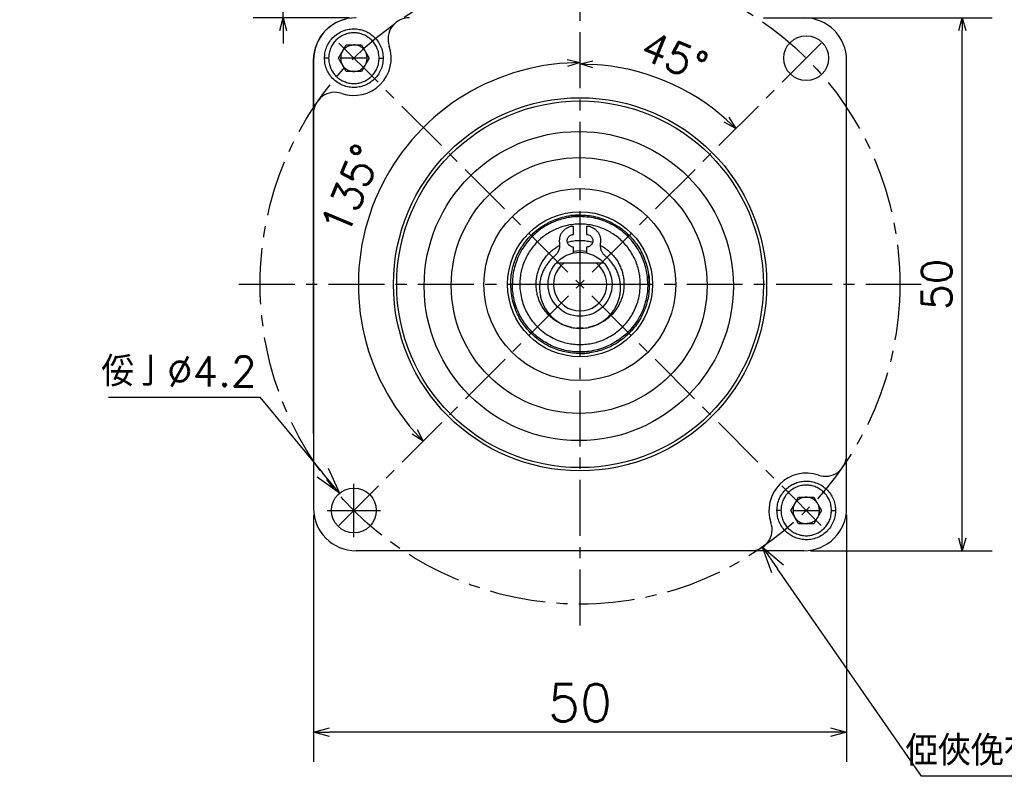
# Model space of a CAD drawing. Header units: millimetres. Extents: x -114 to 706, y -390 to 103.
# Tile 2 of 15: x -114 to -21, y -44 to 27. Entities that reach past the tile are written whole.
import ezdxf

# ---------------------------------------------------------------- set-up
doc = ezdxf.new("R2010")
doc.units = ezdxf.units.MM
doc.header["$LTSCALE"] = 0.165354
doc.linetypes.add('CENTER', pattern=[50.8, 31.75, -6.35, 6.35, -6.35])
doc.layers.add('NoLayerName_001', color=7, linetype='Continuous')
doc.styles.get("Standard").update_dxf_attribs({"font": 'txt', "bigfont": 'extfont2'})
doc.dimstyles.get("Standard").update_dxf_attribs({"dimtxt": 2.5, "dimasz": 2.5, "dimexe": 1.25, "dimexo": 0.625, "dimtad": 1, "dimzin": 0, "dimdsep": 46, "dimtxsty": 'Standard', "dimcen": 2.5, "dimadec": 0, "dimazin": 0, "dimtfac": 0.75, "dimtmove": 0, "dimatfit": 3, "dimfxl": 1, "dimarcsym": 0})

# ---------------------------------------------------------------- blocks, each defined once
blk = doc.blocks.new('_OPEN30')
at = {"color": 0, "linetype": 'ByBlock', "lineweight": -2}
for p, q in [((-1, 0.267949), (0, 0)), ((0, 0), (-1, -0.267949)), ((0, 0), (-1, 0))]:
    blk.add_line(p, q, dxfattribs=at)
blk = doc.blocks.new('*D37')
at = {"layer": 'Defpoints', "color": 0}
for p in [(-83.813, -17.181), (-81.133, -20.415)]:
    blk.add_point(p, dxfattribs=at)
at = {"layer": 'NoLayerName_001', "color": 0, "linetype": 'Continuous', "lineweight": -2}
for p, q in [((-105.483, -8.166), (-91.283, -8.166)), ((-91.283, -8.166), (-85.408, -15.256)), ((-82.473, -21.298), (-82.473, -16.298)), ((-84.973, -18.798), (-79.973, -18.798))]:
    blk.add_line(p, q, dxfattribs=at)
at = {"layer": 'NoLayerName_001', "color": 0, "lineweight": 25, "xscale": 2.5, "yscale": 2.5, "zscale": 2.5, "rotation": 309.6478758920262}
blk.add_blockref('_OPEN30', (-83.813, -17.181), dxfattribs=at)
at = {"layer": 'NoLayerName_001', "color": 0, "lineweight": 25, "insert": (-98.883, -5.766), "char_height": 2.8, "attachment_point": 5}
blk.add_mtext('俀\\M+198AB%%c4.2', dxfattribs=at)
blk = doc.blocks.new('_NONE')
blk = doc.blocks.new('*D38')
at = {"layer": 'Defpoints', "color": 0}
for p in [(-61.26, 34.515), (-61.26, 34.415), (-75.963, 17.118), (-83.958, -20.283), (-83.887, -20.212)]:
    blk.add_point(p, dxfattribs=at)
at = {"layer": 'NoLayerName_001', "color": 0, "linetype": 'Continuous', "lineweight": 25}
blk.add_arc((-61.26, 2.415), 20.793, 93.30706, 221.69294, dxfattribs=at)
at = {"layer": 'NoLayerName_001', "color": 0, "lineweight": 25, "xscale": 1.2, "yscale": 1.2, "zscale": 1.2}
for p, rotation in [((-61.26, 23.208), 1.65352963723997), ((-75.963, -12.288), 313.3464703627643)]:
    blk.add_blockref('_OPEN30', p, dxfattribs=dict(at, rotation=rotation))
at = {"layer": 'NoLayerName_001', "color": 0, "lineweight": 25, "insert": (-82.749, 11.316), "char_height": 2.8, "attachment_point": 5, "rotation": 67.5}
blk.add_mtext('135%%d', dxfattribs=at)
blk = doc.blocks.new('*D39')
at = {"layer": 'Defpoints', "color": 0}
for p in [(-61.26, 34.515), (-61.26, 34.415), (-38.632, 25.043), (-38.562, 25.113), (-50.925, 20.315)]:
    blk.add_point(p, dxfattribs=at)
at = {"layer": 'NoLayerName_001', "color": 0, "linetype": 'Continuous', "lineweight": 25}
blk.add_arc((-61.26, 2.415), 20.669, 48.32696, 86.67304, dxfattribs=at)
at = {"layer": 'NoLayerName_001', "color": 0, "lineweight": 25, "xscale": 1.2, "yscale": 1.2, "zscale": 1.2}
for p, rotation in [((-61.26, 23.084), 178.3365175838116), ((-46.645, 17.03), 316.6634824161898)]:
    blk.add_blockref('_OPEN30', p, dxfattribs=dict(at, rotation=rotation))
at = {"layer": 'NoLayerName_001', "color": 0, "lineweight": 25, "insert": (-52.406, 23.79), "char_height": 2.8, "attachment_point": 5, "rotation": 337.5}
blk.add_mtext('45%%d', dxfattribs=at)
blk = doc.blocks.new('*D42')
at = {"layer": 'Defpoints', "color": 0}
for p in [(-89.11, 29.415), (-73.077, 29.415), (-82.26, 27.415)]:
    blk.add_point(p, dxfattribs=at)
at = {"layer": 'NoLayerName_001', "color": 0, "linetype": 'Continuous', "lineweight": 25}
for p, q in [((-89.11, 29.415), (-89.11, 35.682)), ((-89.11, 30.615), (-89.11, 31.815)), ((-73.702, 29.415), (-91.91, 29.415)), ((-89.11, 27.415), (-89.11, 29.415)), ((-82.885, 27.415), (-91.91, 27.415)), ((-89.11, 26.215), (-89.11, 25.015))]:
    blk.add_line(p, q, dxfattribs=at)
at = {"layer": 'NoLayerName_001', "color": 0, "lineweight": 25, "xscale": 1.2, "yscale": 1.2, "zscale": 1.2}
for p, rotation in [((-89.11, 29.415), 270), ((-89.11, 27.415), 90)]:
    blk.add_blockref('_OPEN30', p, dxfattribs=dict(at, rotation=rotation))
at = {"layer": 'NoLayerName_001', "color": 0, "lineweight": 25, "insert": (-91.51, 33.748), "char_height": 2.8, "attachment_point": 5, "rotation": 90}
blk.add_mtext('2', dxfattribs=at)
blk = doc.blocks.new('*D43')
at = {"layer": 'Defpoints', "color": 0}
for p in [(-44.677, 27.415), (-25.411, 27.415), (-40.26, -22.585)]:
    blk.add_point(p, dxfattribs=at)
at = {"layer": 'NoLayerName_001', "color": 0, "linetype": 'Continuous', "lineweight": 25}
for p, q in [((-44.052, 27.415), (-22.611, 27.415)), ((-25.411, -21.385), (-25.411, 26.215)), ((-39.635, -22.585), (-22.611, -22.585))]:
    blk.add_line(p, q, dxfattribs=at)
at = {"layer": 'NoLayerName_001', "color": 0, "lineweight": 25, "xscale": 1.2, "yscale": 1.2, "zscale": 1.2}
for p, rotation in [((-25.411, 27.415), 90), ((-25.411, -22.585), 270)]:
    blk.add_blockref('_OPEN30', p, dxfattribs=dict(at, rotation=rotation))
at = {"layer": 'NoLayerName_001', "color": 0, "lineweight": 25, "insert": (-27.811, 2.415), "char_height": 2.8, "attachment_point": 5, "rotation": 90}
blk.add_mtext('50', dxfattribs=at)
blk = doc.blocks.new('*D45')
at = {"layer": 'Defpoints', "color": 0}
for p in [(-78.366, 27.061), (-44.154, -22.23)]:
    blk.add_point(p, dxfattribs=at)
at = {"layer": 'NoLayerName_001', "color": 0, "linetype": 'Continuous', "lineweight": -2}
for p, q in [((-61.26, -0.085), (-61.26, 4.915)), ((-63.76, 2.415), (-58.76, 2.415)), ((-29.226, -43.738), (-42.729, -24.284)), ((-6.333, -43.738), (-29.226, -43.738))]:
    blk.add_line(p, q, dxfattribs=at)
at = {"layer": 'NoLayerName_001', "color": 0, "lineweight": 25, "xscale": 2.5, "yscale": 2.5, "zscale": 2.5, "rotation": 124.7635629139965}
blk.add_blockref('_OPEN30', (-44.154, -22.23), dxfattribs=at)
at = {"layer": 'NoLayerName_001', "color": 0, "lineweight": 25, "insert": (-17.279, -41.338), "char_height": 2.8, "attachment_point": 5}
blk.add_mtext('\\A1;俹俠\\M+198D9冇60{{\\H0.80x;\\A1;亇侽丏侾}}', dxfattribs=at)
blk = doc.blocks.new('*D46')
at = {"layer": 'Defpoints', "color": 0}
for p in [(-86.26, -18.585), (-36.26, -18.585), (-86.26, -39.591)]:
    blk.add_point(p, dxfattribs=at)
at = {"layer": 'NoLayerName_001', "color": 0, "linetype": 'Continuous', "lineweight": 25}
for p, q in [((-86.26, -19.21), (-86.26, -42.391)), ((-36.26, -19.21), (-36.26, -42.391)), ((-37.76, -39.591), (-84.76, -39.591))]:
    blk.add_line(p, q, dxfattribs=at)
at = {"layer": 'NoLayerName_001', "color": 0, "lineweight": 25, "xscale": 1.5, "yscale": 1.5, "zscale": 1.5}
for p, rotation in [((-86.26, -39.591), 180), ((-36.26, -39.591), 360)]:
    blk.add_blockref('_OPEN30', p, dxfattribs=dict(at, rotation=rotation))
at = {"layer": 'NoLayerName_001', "color": 0, "lineweight": 25, "insert": (-61.26, -36.841), "char_height": 3.5, "attachment_point": 5}
blk.add_mtext('50', dxfattribs=at)

msp = doc.modelspace()

# ---------------------------------------------------------------- linework, layer by layer
at = {"layer": 'NoLayerName_001', "color": 8, "linetype": 'CENTER', "lineweight": 25}
for p, q in [((-61.2599, -29.5849), (-61.2599, 34.4151)), ((-38.6325, -20.2123), (-83.8873, 25.0426)), ((-83.8873, -20.2123), (-38.6325, 25.0426)), ((-93.2599, 2.4151), (-29.2599, 2.4151))]:
    msp.add_line(p, q, dxfattribs=at)
at = {"layer": 'NoLayerName_001', "color": 250, "linetype": 'Continuous', "lineweight": 25}
for p, q in [((-83.9165, 23.6284), (-83.1948, 24.8784)), ((-83.1948, 24.8784), (-81.7514, 24.8784)), ((-81.7514, 24.8784), (-81.0297, 23.6284)), ((-83.1948, 22.3784), (-83.9165, 23.6284)), ((-81.2231, 23.6284), (-83.7231, 23.6284)), ((-81.0297, 23.6284), (-81.7514, 22.3784)), ((-81.7514, 22.3784), (-83.1948, 22.3784)), ((-41.4901, -18.7981), (-40.7684, -17.5481)), ((-40.7684, -17.5481), (-39.325, -17.5481)), ((-39.325, -17.5481), (-38.6033, -18.7981)), ((-40.7684, -20.0481), (-41.4901, -18.7981)), ((-41.2967, -18.7981), (-38.7967, -18.7981)), ((-38.6033, -18.7981), (-39.325, -20.0481)), ((-39.325, -20.0481), (-40.7684, -20.0481))]:
    msp.add_line(p, q, dxfattribs=at)
at = {"layer": 'NoLayerName_001', "color": 7, "linetype": 'Continuous', "lineweight": 25}
for p, q in [((-86.277, 23.4151), (-86.277, -11.5056)), ((-86.2599, 23.4151), (-86.2599, -18.5849)), ((-36.2599, -18.5849), (-36.2599, 23.4151)), ((-61.8599, 7.1001), (-61.8599, 7.8501)), ((-60.6599, 7.8501), (-60.6599, 7.1001)), ((-63.2099, 6.5001), (-63.1925, 6.2839)), ((-61.8599, 5.3366), (-61.8599, 5.9001)), ((-61.2599, 5.5651), (-61.8597, 5.5075)), ((-60.6587, 5.5072), (-61.2599, 5.5651)), ((-60.6599, 5.9001), (-60.6599, 5.3488)), ((-59.3447, 6.0678), (-59.3273, 6.2839)), ((-63.496, 4.4151), (-59.0238, 4.4151)), ((-61.2599, -1.7048), (-61.5563, -1.6942)), ((-60.9635, -1.6942), (-61.2599, -1.7048)), ((-40.2599, -22.5849), (-82.2599, -22.5849))]:
    msp.add_line(p, q, dxfattribs=at)
at = {"layer": 'NoLayerName_001', "color": 7, "linetype": 'CENTER', "lineweight": 25}
msp.add_circle((-61.2599, 2.4151), 30, dxfattribs=at)
at = {"layer": 'NoLayerName_001', "color": 7, "linetype": 'Continuous', "lineweight": 25}
for centre, radius in [((-40.0467, 23.6284), 2.1), ((-61.2599, 2.4151), 17.5), ((-61.2599, 2.4151), 17.2), ((-61.3811, 2.252), 14.5), ((-61.3424, 2.3041), 12), ((-61.2784, 2.3903), 9), ((-61.2599, 2.4151), 6.8), ((-61.2599, 2.4151), 3), ((-82.4731, -18.7981), 2.1)]:
    msp.add_circle(centre, radius, dxfattribs=at)
for centre, radius, start, end in [((-82.277, 23.4151), 4, 90, 180), ((-82.2599, 23.4151), 4, 90, 180), ((-77.2714, 25.4151), 2, 90, 198.957827), ((-40.2599, 23.4151), 4, 0, 90), ((-82.4731, 23.6284), 3.5, 251.042173, 18.957827), ((-84.2599, 18.4267), 2, 71.042173, 180), ((-61.2599, 2.4151), 6.5, 89.878375, 97.801355), ((-61.2599, 2.4151), 2.5, 126.869898, 53.130102), ((-61.2599, 2.4151), 6.5, 0.000549, 7.862646), ((-61.2599, 2.4151), 6.5, 269.959971, 277.974426), ((-83.277, -11.5056), 3, 180, 186.118447), ((-38.2599, -13.5964), 2, 251.042173, 0), ((-40.0467, -18.7981), 3.5, 71.042173, 198.957827), ((-82.2599, -18.5849), 4, 180, 270), ((-40.2599, -18.5849), 4, 270, 0), ((-45.2484, -20.5849), 2, 270, 18.957827)]:
    msp.add_arc(centre, radius, start, end, dxfattribs=at)
at = {"layer": 'NoLayerName_001', "color": 250, "linetype": 'Continuous', "lineweight": 25}
for points, knots in [([(-85.2231, 23.6284), (-85.2099, 23.7834), (-85.2021, 24.1095), (-85.0616, 24.6001), (-84.8259, 25.0893), (-84.4761, 25.5423), (-84.0269, 25.9232), (-83.5025, 26.2012), (-82.9395, 26.3589), (-82.377, 26.395), (-81.8491, 26.3231), (-81.3775, 26.1657), (-80.9556, 25.9378), (-80.5717, 25.636), (-80.2264, 25.2454), (-79.9506, 24.7661), (-79.7558, 24.2177), (-79.7443, 23.8245), (-79.7231, 23.6284)], [0, 0, 0, 0, 0.466815, 0.9738464, 1.5168387, 2.0881799, 2.6770823, 3.270544, 3.8549563, 4.4179017, 4.9495838, 5.4435249, 5.9011481, 6.3816471, 6.9012999, 7.4547554, 8.0332856, 8.6252198, 8.6252198, 8.6252198, 8.6252198]), ([(-80.0981, 23.6284), (-80.1156, 23.7859), (-80.129, 24.1009), (-80.2732, 24.5496), (-80.488, 24.9603), (-80.7833, 25.3197), (-81.1475, 25.6133), (-81.5623, 25.8341), (-82.0097, 25.9735), (-82.4731, 26.0182), (-82.9365, 25.9735), (-83.3839, 25.8341), (-83.7987, 25.6133), (-84.1629, 25.3197), (-84.4582, 24.9603), (-84.673, 24.5496), (-84.8172, 24.1009), (-84.8306, 23.7859), (-84.8481, 23.6284)], [0, 0, 0, 0, 0.4754501, 0.9405778, 1.3999912, 1.859627, 2.3253535, 2.7946184, 3.2613065, 3.7217488, 4.182191, 4.6488791, 5.118144, 5.5838705, 6.0435063, 6.5029197, 6.9680474, 7.4434975, 7.4434975, 7.4434975, 7.4434975]), ([(-83.5556, 24.2534), (-83.5916, 24.1725), (-83.7024, 23.9803), (-83.7033, 23.7558), (-83.7231, 23.6284)], [0, 0, 0, 0, 0.26561721, 0.65252683, 0.65252683, 0.65252683, 0.65252683]), ([(-83.5556, 24.2534), (-83.5038, 24.3242), (-83.403, 24.4858), (-83.1678, 24.6821), (-82.854, 24.8466), (-82.6036, 24.8573), (-82.4731, 24.8784)], [0, 0, 0, 0, 0.2633451, 0.5667844, 0.9085387, 1.3049494, 1.3049494, 1.3049494, 1.3049494]), ([(-81.3906, 24.2534), (-81.4424, 24.3242), (-81.5432, 24.4858), (-81.7784, 24.6821), (-82.0922, 24.8466), (-82.3426, 24.8573), (-82.4731, 24.8784)], [0, 0, 0, 0, 0.2633451, 0.5667844, 0.9085387, 1.3049494, 1.3049494, 1.3049494, 1.3049494]), ([(-81.2231, 23.6284), (-81.2429, 23.7558), (-81.2438, 23.9803), (-81.3546, 24.1725), (-81.3906, 24.2534)], [0, 0, 0, 0, 0.38690962, 0.65252683, 0.65252683, 0.65252683, 0.65252683]), ([(-79.7231, 23.6284), (-79.7443, 23.4322), (-79.7558, 23.0391), (-79.9506, 22.4906), (-80.2264, 22.0114), (-80.5717, 21.6207), (-80.9556, 21.3189), (-81.3775, 21.091), (-81.8491, 20.9336), (-82.377, 20.8617), (-82.9395, 20.8978), (-83.5025, 21.0555), (-84.0269, 21.3336), (-84.4761, 21.7144), (-84.8259, 22.1674), (-85.0616, 22.6566), (-85.2021, 23.1472), (-85.2099, 23.4733), (-85.2231, 23.6284)], [0, 0, 0, 0, 0.5919342, 1.1704644, 1.7239199, 2.2435727, 2.7240717, 3.1816949, 3.675636, 4.2073181, 4.7702635, 5.3546757, 5.9481375, 6.5370399, 7.1083811, 7.6513734, 8.1584048, 8.6252198, 8.6252198, 8.6252198, 8.6252198]), ([(-84.8481, 23.6284), (-84.8941, 23.6284), (-84.9625, 23.6284), (-85.0509, 23.6284), (-85.1095, 23.6284), (-85.1573, 23.6284), (-85.1939, 23.6284), (-85.2143, 23.6284), (-85.2231, 23.6284)], [0, 0, 0, 0, 0.13803552, 0.20520366, 0.26516505, 0.31387332, 0.34867062, 0.375, 0.375, 0.375, 0.375]), ([(-84.8481, 23.6284), (-84.8306, 23.4708), (-84.8172, 23.1558), (-84.673, 22.7071), (-84.4582, 22.2964), (-84.1629, 21.937), (-83.7987, 21.6434), (-83.3839, 21.4226), (-82.9365, 21.2832), (-82.4731, 21.2385), (-82.0097, 21.2832), (-81.5623, 21.4226), (-81.1475, 21.6434), (-80.7833, 21.937), (-80.488, 22.2964), (-80.2732, 22.7071), (-80.129, 23.1558), (-80.1156, 23.4708), (-80.0981, 23.6284)], [0, 0, 0, 0, 0.4754501, 0.9405778, 1.3999912, 1.859627, 2.3253535, 2.7946184, 3.2613065, 3.7217488, 4.182191, 4.6488791, 5.118144, 5.5838705, 6.0435063, 6.5029197, 6.9680474, 7.4434975, 7.4434975, 7.4434975, 7.4434975]), ([(-83.7231, 23.6284), (-83.7033, 23.5009), (-83.7024, 23.2764), (-83.5916, 23.0843), (-83.5556, 23.0034)], [0, 0, 0, 0, 0.38690962, 0.65252683, 0.65252683, 0.65252683, 0.65252683]), ([(-81.3906, 23.0034), (-81.3546, 23.0843), (-81.2438, 23.2764), (-81.2429, 23.5009), (-81.2231, 23.6284)], [0, 0, 0, 0, 0.26561721, 0.65252683, 0.65252683, 0.65252683, 0.65252683]), ([(-80.0981, 23.6284), (-80.0521, 23.6284), (-79.9837, 23.6284), (-79.8953, 23.6284), (-79.8367, 23.6284), (-79.7889, 23.6284), (-79.7523, 23.6284), (-79.7319, 23.6284), (-79.7231, 23.6284)], [0, 0, 0, 0, 0.1380354, 0.20520345, 0.26516473, 0.31387291, 0.34867014, 0.37499947, 0.37499947, 0.37499947, 0.37499947]), ([(-83.5556, 23.0034), (-83.5038, 22.9325), (-83.403, 22.7709), (-83.1678, 22.5746), (-82.854, 22.4101), (-82.6036, 22.3994), (-82.4731, 22.3784)], [0, 0, 0, 0, 0.2633451, 0.5667844, 0.9085387, 1.3049494, 1.3049494, 1.3049494, 1.3049494]), ([(-82.4731, 22.3784), (-82.3426, 22.3994), (-82.0922, 22.4101), (-81.7784, 22.5746), (-81.5432, 22.7709), (-81.4424, 22.9325), (-81.3906, 23.0034)], [0, 0, 0, 0, 0.3964107, 0.738165, 1.0416043, 1.3049494, 1.3049494, 1.3049494, 1.3049494]), ([(-42.7967, -18.7981), (-42.7755, -18.6019), (-42.764, -18.2088), (-42.5692, -17.6603), (-42.2934, -17.1811), (-41.9481, -16.7904), (-41.5642, -16.4886), (-41.1422, -16.2607), (-40.6707, -16.1033), (-40.1428, -16.0314), (-39.5803, -16.0675), (-39.0173, -16.2252), (-38.4929, -16.5033), (-38.0437, -16.8841), (-37.6939, -17.3371), (-37.4582, -17.8263), (-37.3177, -18.3169), (-37.3099, -18.643), (-37.2967, -18.7981)], [0, 0, 0, 0, 0.5919342, 1.1704644, 1.7239199, 2.2435727, 2.7240717, 3.1816949, 3.675636, 4.2073181, 4.7702635, 5.3546757, 5.9481375, 6.5370399, 7.1083811, 7.6513734, 8.1584048, 8.6252198, 8.6252198, 8.6252198, 8.6252198]), ([(-37.6717, -18.7981), (-37.6891, -18.6405), (-37.7026, -18.3255), (-37.8468, -17.8768), (-38.0616, -17.4661), (-38.3569, -17.1067), (-38.7211, -16.8131), (-39.1359, -16.5923), (-39.5833, -16.4529), (-40.0467, -16.4082), (-40.5101, -16.4529), (-40.9575, -16.5923), (-41.3722, -16.8131), (-41.7365, -17.1067), (-42.0318, -17.4661), (-42.2466, -17.8768), (-42.3908, -18.3255), (-42.4042, -18.6405), (-42.4217, -18.7981)], [0, 0, 0, 0, 0.4754501, 0.9405778, 1.3999912, 1.859627, 2.3253535, 2.7946184, 3.2613065, 3.7217488, 4.182191, 4.6488791, 5.118144, 5.5838705, 6.0435063, 6.5029197, 6.9680474, 7.4434975, 7.4434975, 7.4434975, 7.4434975]), ([(-41.1292, -18.1731), (-41.1652, -18.254), (-41.2759, -18.4461), (-41.2768, -18.6706), (-41.2967, -18.7981)], [0, 0, 0, 0, 0.26561721, 0.65252683, 0.65252683, 0.65252683, 0.65252683]), ([(-40.0467, -17.5481), (-40.1771, -17.5691), (-40.4276, -17.5798), (-40.7414, -17.7443), (-40.9766, -17.9406), (-41.0774, -18.1022), (-41.1292, -18.1731)], [0, 0, 0, 0, 0.3964107, 0.738165, 1.0416043, 1.3049494, 1.3049494, 1.3049494, 1.3049494]), ([(-38.9642, -18.1731), (-39.016, -18.1022), (-39.1168, -17.9406), (-39.352, -17.7443), (-39.6658, -17.5798), (-39.9162, -17.5691), (-40.0467, -17.5481)], [0, 0, 0, 0, 0.2633451, 0.5667844, 0.9085387, 1.3049494, 1.3049494, 1.3049494, 1.3049494]), ([(-38.7967, -18.7981), (-38.8165, -18.6706), (-38.8174, -18.4461), (-38.9282, -18.254), (-38.9642, -18.1731)], [0, 0, 0, 0, 0.38690962, 0.65252683, 0.65252683, 0.65252683, 0.65252683]), ([(-42.4217, -18.7981), (-42.4677, -18.7981), (-42.5361, -18.7981), (-42.6245, -18.7981), (-42.6831, -18.7981), (-42.7309, -18.7981), (-42.7675, -18.7981), (-42.7879, -18.7981), (-42.7967, -18.7981)], [0, 0, 0, 0, 0.1380354, 0.20520345, 0.26516473, 0.31387291, 0.34867014, 0.37499947, 0.37499947, 0.37499947, 0.37499947]), ([(-37.2967, -18.7981), (-37.3099, -18.9531), (-37.3177, -19.2792), (-37.4582, -19.7698), (-37.6939, -20.259), (-38.0437, -20.712), (-38.4929, -21.0929), (-39.0173, -21.3709), (-39.5803, -21.5286), (-40.1428, -21.5647), (-40.6707, -21.4928), (-41.1422, -21.3354), (-41.5642, -21.1075), (-41.9481, -20.8057), (-42.2934, -20.4151), (-42.5692, -19.9358), (-42.764, -19.3874), (-42.7755, -18.9942), (-42.7967, -18.7981)], [0, 0, 0, 0, 0.466815, 0.9738464, 1.5168387, 2.0881799, 2.6770823, 3.270544, 3.8549563, 4.4179017, 4.9495838, 5.4435249, 5.9011481, 6.3816471, 6.9012999, 7.4547554, 8.0332856, 8.6252198, 8.6252198, 8.6252198, 8.6252198]), ([(-42.4217, -18.7981), (-42.4042, -18.9556), (-42.3908, -19.2706), (-42.2466, -19.7193), (-42.0318, -20.13), (-41.7365, -20.4894), (-41.3722, -20.7831), (-40.9575, -21.0038), (-40.5101, -21.1432), (-40.0467, -21.1879), (-39.5833, -21.1432), (-39.1359, -21.0038), (-38.7211, -20.7831), (-38.3569, -20.4894), (-38.0616, -20.13), (-37.8468, -19.7193), (-37.7026, -19.2706), (-37.6891, -18.9556), (-37.6717, -18.7981)], [0, 0, 0, 0, 0.4754501, 0.9405778, 1.3999912, 1.859627, 2.3253535, 2.7946184, 3.2613065, 3.7217488, 4.182191, 4.6488791, 5.118144, 5.5838705, 6.0435063, 6.5029197, 6.9680474, 7.4434975, 7.4434975, 7.4434975, 7.4434975]), ([(-41.2967, -18.7981), (-41.2768, -18.9255), (-41.2759, -19.15), (-41.1652, -19.3422), (-41.1292, -19.4231)], [0, 0, 0, 0, 0.38690962, 0.65252683, 0.65252683, 0.65252683, 0.65252683]), ([(-38.9642, -19.4231), (-38.9282, -19.3422), (-38.8174, -19.15), (-38.8165, -18.9255), (-38.7967, -18.7981)], [0, 0, 0, 0, 0.26561721, 0.65252683, 0.65252683, 0.65252683, 0.65252683]), ([(-37.6717, -18.7981), (-37.6257, -18.7981), (-37.5573, -18.7981), (-37.4689, -18.7981), (-37.4103, -18.7981), (-37.3625, -18.7981), (-37.3258, -18.7981), (-37.3055, -18.7981), (-37.2967, -18.7981)], [0, 0, 0, 0, 0.13803552, 0.20520366, 0.26516505, 0.31387332, 0.34867062, 0.375, 0.375, 0.375, 0.375]), ([(-41.1292, -19.4231), (-41.0774, -19.4939), (-40.9766, -19.6555), (-40.7414, -19.8518), (-40.4276, -20.0163), (-40.1771, -20.027), (-40.0467, -20.0481)], [0, 0, 0, 0, 0.2633451, 0.5667844, 0.9085387, 1.3049494, 1.3049494, 1.3049494, 1.3049494]), ([(-38.9642, -19.4231), (-39.016, -19.4939), (-39.1168, -19.6555), (-39.352, -19.8518), (-39.6658, -20.0163), (-39.9162, -20.027), (-40.0467, -20.0481)], [0, 0, 0, 0, 0.2633451, 0.5667844, 0.9085387, 1.3049494, 1.3049494, 1.3049494, 1.3049494])]:
    msp.add_open_spline(points, degree=3, knots=knots, dxfattribs=at)
at = {"layer": 'NoLayerName_001', "color": 7, "linetype": 'Continuous', "lineweight": 25}
for points, knots in [([(-67.7599, 2.4151), (-67.7491, 2.6311), (-67.7432, 3.0689), (-67.637, 3.724), (-67.4697, 4.3765), (-67.2303, 5.0149), (-66.924, 5.6284), (-66.5545, 6.2064), (-66.1285, 6.7396), (-65.6031, 7.2722), (-64.9713, 7.7751), (-64.2353, 8.2144), (-63.478, 8.5433), (-62.7206, 8.7626), (-61.9816, 8.895), (-61.4953, 8.9023), (-61.2599, 8.9152)], [0, 0, 0, 0, 0.6485668, 1.3113415, 1.9852531, 2.6668895, 3.3525921, 4.0385687, 4.7210185, 5.396256, 6.2791327, 7.1358688, 7.9605431, 8.7486874, 9.4972831, 10.2046477, 10.2046477, 10.2046477, 10.2046477]), ([(-61.2599, 8.7651), (-61.4708, 8.7546), (-61.8986, 8.7488), (-62.5386, 8.6451), (-63.176, 8.4816), (-63.7997, 8.2478), (-64.399, 7.9486), (-64.9636, 7.5876), (-65.4845, 7.1714), (-66.0048, 6.6582), (-66.4962, 6.0409), (-66.9253, 5.3219), (-67.2466, 4.5821), (-67.4609, 3.8422), (-67.5902, 3.1202), (-67.5974, 2.6452), (-67.6099, 2.4152)], [0, 0, 0, 0, 0.6335996, 1.2810792, 1.9394387, 2.6053448, 3.2752231, 3.9453692, 4.6120698, 5.2717246, 6.1342268, 6.9711916, 7.7768346, 8.5467906, 9.2781107, 9.9691511, 9.9691511, 9.9691511, 9.9691511]), ([(-61.2599, 8.9152), (-61.0245, 8.9023), (-60.5382, 8.895), (-59.7992, 8.7626), (-59.0418, 8.5433), (-58.2845, 8.2144), (-57.5485, 7.7751), (-56.9167, 7.2722), (-56.3913, 6.7396), (-55.9653, 6.2064), (-55.5957, 5.6284), (-55.2895, 5.0149), (-55.0501, 4.3765), (-54.8828, 3.724), (-54.7766, 3.0689), (-54.7707, 2.6311), (-54.7599, 2.4151)], [0, 0, 0, 0, 0.7073645, 1.4559602, 2.2441046, 3.0687789, 3.9255149, 4.8083916, 5.4836292, 6.1660789, 6.8520556, 7.5377581, 8.2193946, 8.8933062, 9.5560809, 10.2046477, 10.2046477, 10.2046477, 10.2046477]), ([(-54.9099, 2.4152), (-54.9229, 2.6491), (-54.9298, 3.1171), (-55.0526, 3.8058), (-55.2382, 4.4701), (-55.519, 5.1659), (-55.9077, 5.8684), (-56.4133, 6.5455), (-56.9749, 7.1233), (-57.5707, 7.6013), (-58.198, 7.9939), (-58.8709, 8.3154), (-59.6095, 8.5622), (-60.4137, 8.7358), (-60.9746, 8.7458), (-61.2599, 8.7651)], [0, 0, 0, 0, 0.7027801, 1.4012822, 2.0913827, 2.7692522, 3.6479058, 4.4921107, 5.2968687, 6.0588897, 6.7780169, 7.5123131, 8.290598, 9.1105826, 9.9683488, 9.9683488, 9.9683488, 9.9683488]), ([(-61.2599, 8.0642), (-61.4697, 8.0524), (-61.9032, 8.0457), (-62.5621, 7.9246), (-63.1772, 7.7416), (-63.7362, 7.5026), (-64.2332, 7.2298), (-64.7121, 6.8995), (-65.1632, 6.5134), (-65.5771, 6.0751), (-65.9453, 5.5904), (-66.2603, 5.0668), (-66.5165, 4.5134), (-66.7103, 3.9401), (-66.8403, 3.3573), (-66.9073, 2.7751), (-66.9151, 2.1425), (-66.8454, 1.4732), (-66.6838, 0.7874), (-66.4527, 0.1597), (-66.1622, -0.4152), (-65.8096, -0.9542), (-65.3816, -1.4682), (-64.8683, -1.9511), (-64.2713, -2.384), (-63.6553, -2.7158), (-63.0475, -2.9549), (-62.4688, -3.1127), (-61.8698, -3.2169), (-61.4631, -3.2228), (-61.2599, -3.2338)], [0, 0, 0, 0, 0.6302657, 1.2981116, 2.0019207, 2.5518531, 3.1186901, 3.7002479, 4.2939191, 4.8967213, 5.5053741, 6.1163991, 6.7262357, 7.3313647, 7.9284274, 8.5143325, 9.0863407, 9.8232104, 10.5270195, 11.1948653, 11.8251311, 12.4553968, 13.1232426, 13.8270518, 14.5639214, 15.3295576, 15.9195052, 16.5196153, 17.1266969, 17.7373253, 17.7373253, 17.7373253, 17.7373253]), ([(-61.8599, 7.8501), (-61.9371, 7.8447), (-62.0965, 7.845), (-62.3308, 7.7744), (-62.5574, 7.665), (-62.7663, 7.5101), (-62.9483, 7.3137), (-63.0906, 7.0766), (-63.1914, 6.8015), (-63.1981, 6.6019), (-63.2099, 6.5001)], [0, 0, 0, 0, 0.2322284, 0.4747327, 0.7260837, 0.9847085, 1.2500856, 1.5237989, 1.8103896, 2.1177575, 2.1177575, 2.1177575, 2.1177575]), ([(-61.2599, -3.2338), (-61.0567, -3.2228), (-60.65, -3.2169), (-60.051, -3.1127), (-59.4723, -2.9549), (-58.8645, -2.7158), (-58.2485, -2.384), (-57.6515, -1.9511), (-57.1382, -1.4682), (-56.7102, -0.9542), (-56.3575, -0.4152), (-56.0671, 0.1597), (-55.836, 0.7874), (-55.6744, 1.4732), (-55.6047, 2.1425), (-55.6125, 2.7751), (-55.6795, 3.3573), (-55.8095, 3.9401), (-56.0033, 4.5134), (-56.2595, 5.0668), (-56.5745, 5.5904), (-56.9427, 6.0751), (-57.3566, 6.5134), (-57.8077, 6.8995), (-58.2866, 7.2298), (-58.7836, 7.5026), (-59.3426, 7.7416), (-59.9577, 7.9246), (-60.6166, 8.0457), (-61.0501, 8.0524), (-61.2599, 8.0642)], [0, 0, 0, 0, 0.6106284, 1.21771, 1.8178201, 2.4077677, 3.1734039, 3.9102735, 4.6140827, 5.2819285, 5.9121942, 6.5424599, 7.2103058, 7.9141149, 8.6509846, 9.2229928, 9.8088979, 10.4059606, 11.0110896, 11.6209262, 12.2319512, 12.840604, 13.4434062, 14.0370774, 14.6186352, 15.1854722, 15.7354046, 16.4392137, 17.1070596, 17.7373253, 17.7373253, 17.7373253, 17.7373253]), ([(-59.3273, 6.2839), (-59.3231, 6.3972), (-59.2945, 6.6165), (-59.3688, 6.9328), (-59.4999, 7.2095), (-59.6839, 7.4427), (-59.9039, 7.6295), (-60.1477, 7.7625), (-60.4023, 7.8489), (-60.5763, 7.8449), (-60.6599, 7.8501)], [0, 0, 0, 0, 0.3401642, 0.6561194, 0.9586846, 1.2531687, 1.540341, 1.8181196, 2.0835126, 2.3348659, 2.3348659, 2.3348659, 2.3348659]), ([(-62.4599, 6.5001), (-62.4547, 6.5453), (-62.4517, 6.6341), (-62.4069, 6.7563), (-62.3436, 6.8619), (-62.2375, 6.9752), (-62.0774, 7.0823), (-61.9289, 7.0882), (-61.8599, 7.1001)], [0, 0, 0, 0, 0.13660792, 0.26398158, 0.38563195, 0.50357733, 0.72928577, 0.93923759, 0.93923759, 0.93923759, 0.93923759]), ([(-61.8599, 5.9001), (-61.9289, 5.912), (-62.0774, 5.9179), (-62.2375, 6.025), (-62.3436, 6.1383), (-62.4069, 6.244), (-62.4517, 6.3662), (-62.4547, 6.4549), (-62.4599, 6.5001)], [0, 0, 0, 0, 0.20995183, 0.43566026, 0.55360565, 0.67525601, 0.80262967, 0.93923759, 0.93923759, 0.93923759, 0.93923759]), ([(-62.4398, 6.3626), (-62.3595, 6.384), (-62.1234, 6.4512), (-61.7289, 6.5211), (-61.4129, 6.5266), (-61.2599, 6.5352)], [0, 0, 0, 0, 0.2493654, 0.7364472, 1.1961205, 1.1961205, 1.1961205, 1.1961205]), ([(-61.2599, 6.5352), (-61.1069, 6.5266), (-60.7909, 6.5211), (-60.3971, 6.4513), (-60.1617, 6.3844), (-60.082, 6.3632)], [0, 0, 0, 0, 0.4596733, 0.9467551, 1.1939873, 1.1939873, 1.1939873, 1.1939873]), ([(-60.6599, 7.1001), (-60.5912, 7.0881), (-60.4459, 7.0808), (-60.2468, 6.9576), (-60.1287, 6.7917), (-60.0712, 6.6313), (-60.0542, 6.5001), (-60.0712, 6.369), (-60.1287, 6.2085), (-60.2468, 6.0426), (-60.4459, 5.9194), (-60.5912, 5.9121), (-60.6599, 5.9001)], [0, 0, 0, 0, 0.209207, 0.4284449, 0.6753078, 0.8060625, 0.9370483, 1.0680342, 1.1987888, 1.4456518, 1.6648897, 1.8740967, 1.8740967, 1.8740967, 1.8740967]), ([(-62.0258, -1.633), (-62.0644, -1.6252), (-62.2463, -1.5897), (-62.5636, -1.5008), (-63.0069, -1.3272), (-63.4562, -1.085), (-63.8917, -0.7693), (-64.3226, -0.3639), (-64.7199, 0.1417), (-65.0211, 0.6994), (-65.2157, 1.2279), (-65.3336, 1.7282), (-65.3844, 2.2163), (-65.3788, 2.6777), (-65.3298, 3.1023), (-65.235, 3.5273), (-65.0937, 3.9455), (-64.9069, 4.3491), (-64.6771, 4.731), (-64.4086, 5.0844), (-64.1068, 5.4043), (-63.7773, 5.6851), (-63.4691, 5.9012), (-63.2658, 6.0116), (-63.1878, 6.0563)], [0, 0, 0, 0, 0.1181143, 0.5557942, 0.9860622, 1.5444657, 2.0818888, 2.5951997, 3.3150746, 4.0006774, 4.4877592, 5.0010701, 5.5384932, 5.9556774, 6.3829972, 6.8184545, 7.2597947, 7.7045685, 8.150209, 8.5941194, 9.0337626, 9.4667464, 9.8908955, 10.1603446, 10.1603446, 10.1603446, 10.1603446]), ([(-63.1925, 6.2839), (-63.1894, 6.1604), (-63.1572, 5.9143), (-63.2624, 5.5633), (-63.4209, 5.2507), (-63.5938, 5.102), (-63.6691, 5.0238)], [0, 0, 0, 0, 0.3706858, 0.7322844, 1.0808188, 1.4067875, 1.4067875, 1.4067875, 1.4067875]), ([(-59.3425, 6.0618), (-59.261, 6.0153), (-59.0539, 5.9036), (-58.7425, 5.6851), (-58.413, 5.4043), (-58.1112, 5.0844), (-57.8427, 4.731), (-57.6129, 4.3491), (-57.4261, 3.9455), (-57.2848, 3.5273), (-57.1899, 3.1023), (-57.141, 2.6777), (-57.1354, 2.2163), (-57.1862, 1.7282), (-57.3041, 1.2279), (-57.4987, 0.6994), (-57.7999, 0.1417), (-58.1972, -0.3639), (-58.6281, -0.7693), (-59.0636, -1.085), (-59.5128, -1.3272), (-59.9562, -1.5008), (-60.2735, -1.5897), (-60.4554, -1.6252), (-60.494, -1.633)], [0, 0, 0, 0, 0.281287, 0.7054361, 1.1384198, 1.5780631, 2.0219735, 2.467614, 2.9123877, 3.353728, 3.7891853, 4.2165051, 4.6336893, 5.1711124, 5.6844233, 6.1715051, 6.8571078, 7.5769827, 8.0902937, 8.6277168, 9.1861203, 9.6163883, 10.0540682, 10.1721825, 10.1721825, 10.1721825, 10.1721825]), ([(-58.8507, 5.0238), (-58.9159, 5.0894), (-59.0617, 5.2146), (-59.2126, 5.4681), (-59.3268, 5.7544), (-59.3325, 5.9634), (-59.3447, 6.0678)], [0, 0, 0, 0, 0.2776513, 0.5710729, 0.8758765, 1.1911229, 1.1911229, 1.1911229, 1.1911229]), ([(-63.6691, 5.0238), (-63.7647, 4.9381), (-63.9662, 4.7715), (-64.2277, 4.4706), (-64.466, 4.1385), (-64.6712, 3.7736), (-64.84, 3.3817), (-64.9646, 2.9662), (-65.0484, 2.5316), (-65.0515, 2.2345), (-65.0599, 2.0851)], [0, 0, 0, 0, 0.3849362, 0.7827601, 1.1916556, 1.6098634, 2.0359672, 2.4691614, 2.9095068, 3.3581724, 3.3581724, 3.3581724, 3.3581724]), ([(-57.4599, 2.0851), (-57.4682, 2.2345), (-57.4714, 2.5316), (-57.5551, 2.9662), (-57.6798, 3.3817), (-57.8486, 3.7736), (-58.0538, 4.1385), (-58.2921, 4.4706), (-58.5535, 4.7715), (-58.7551, 4.9381), (-58.8507, 5.0238)], [0, 0, 0, 0, 0.4486656, 0.889011, 1.3222052, 1.7483091, 2.1665168, 2.5754123, 2.9732362, 3.3581724, 3.3581724, 3.3581724, 3.3581724]), ([(-67.6099, 2.4152), (-67.6288, 2.4152), (-67.6623, 2.4152), (-67.7077, 2.4152), (-67.7388, 2.4152), (-67.7552, 2.4152), (-67.7599, 2.4152)], [0, 0, 0, 0, 0.05661947, 0.10071602, 0.13594953, 0.15000284, 0.15000284, 0.15000284, 0.15000284]), ([(-61.2599, -4.0848), (-61.4993, -4.0716), (-61.9784, -4.0645), (-62.6834, -3.9387), (-63.3634, -3.7488), (-64.0757, -3.4613), (-64.7948, -3.0635), (-65.4879, -2.546), (-66.0793, -1.971), (-66.5686, -1.3612), (-66.9704, -0.7191), (-67.2995, -0.0302), (-67.5521, 0.7258), (-67.7299, 1.5489), (-67.7401, 2.1231), (-67.7599, 2.4151)], [0, 0, 0, 0, 0.7193814, 1.4343838, 2.1407861, 2.8346685, 3.7340779, 4.598225, 5.4219933, 6.2020151, 6.9381296, 7.6897717, 8.4864414, 9.3257958, 10.2038244, 10.2038244, 10.2038244, 10.2038244]), ([(-54.9099, 2.4152), (-54.9223, 2.1867), (-54.9289, 1.7295), (-55.0461, 1.0563), (-55.2234, 0.4058), (-55.4922, -0.2775), (-55.8652, -0.9699), (-56.3519, -1.6411), (-56.8946, -2.218), (-57.4724, -2.6991), (-58.0783, -3.0955), (-58.7246, -3.422), (-59.4301, -3.6818), (-60.2011, -3.8635), (-60.9534, -3.9418), (-61.6645, -3.9331), (-62.3189, -3.8577), (-62.9741, -3.7116), (-63.6185, -3.4938), (-64.2406, -3.2058), (-64.8292, -2.8517), (-65.374, -2.4378), (-65.8667, -1.9725), (-66.3007, -1.4654), (-66.672, -0.9272), (-66.9787, -0.3684), (-67.2473, 0.2599), (-67.453, 0.9514), (-67.5892, 1.692), (-67.5967, 2.1794), (-67.6099, 2.4152)], [0, 0, 0, 0, 0.6864028, 1.3688187, 2.043398, 2.7065537, 3.5671997, 4.3955093, 5.1866559, 5.9373764, 6.6458534, 7.3543303, 8.1050508, 8.8961973, 9.7245069, 10.3674969, 11.0261085, 11.6972622, 12.377483, 13.0629957, 13.7498442, 14.4340262, 15.1116315, 15.7789727, 16.4326974, 17.0698745, 17.6880493, 18.4791957, 19.2299161, 19.9383929, 19.9383929, 19.9383929, 19.9383929]), ([(-65.0599, 2.0851), (-65.0499, 1.9364), (-65.0421, 1.6439), (-64.9632, 1.2199), (-64.8488, 0.821), (-64.6958, 0.4487), (-64.5098, 0.1036), (-64.2255, -0.3141), (-63.8062, -0.7671), (-63.2227, -1.1927), (-62.5898, -1.495), (-61.9301, -1.6757), (-61.2599, -1.7342), (-60.5897, -1.6757), (-59.93, -1.495), (-59.297, -1.1927), (-58.7136, -0.7671), (-58.2943, -0.3141), (-58.01, 0.1036), (-57.824, 0.4487), (-57.671, 0.821), (-57.5566, 1.2199), (-57.4777, 1.6439), (-57.4699, 1.9364), (-57.4599, 2.0851)], [0, 0, 0, 0, 0.4473449, 0.8760663, 1.2895337, 1.6905378, 2.0812638, 2.4632998, 3.2040794, 3.9201279, 4.6172738, 5.2971377, 5.9610704, 6.6250031, 7.304867, 8.0020129, 8.7180614, 9.458841, 9.8408769, 10.231603, 10.6326071, 11.0460745, 11.4747959, 11.9221408, 11.9221408, 11.9221408, 11.9221408]), ([(-54.7599, 2.4151), (-54.7797, 2.1231), (-54.7899, 1.5489), (-54.9677, 0.7258), (-55.2203, -0.0302), (-55.5494, -0.7191), (-55.9512, -1.3612), (-56.4405, -1.971), (-57.0319, -2.546), (-57.725, -3.0635), (-58.4441, -3.4613), (-59.1564, -3.7488), (-59.8364, -3.9387), (-60.5414, -4.0645), (-61.0205, -4.0716), (-61.2599, -4.0848)], [0, 0, 0, 0, 0.8780286, 1.717383, 2.5140527, 3.2656948, 4.0018093, 4.7818311, 5.6055994, 6.4697465, 7.3691559, 8.0630383, 8.7694406, 9.484443, 10.2038244, 10.2038244, 10.2038244, 10.2038244]), ([(-54.9099, 2.4152), (-54.891, 2.4152), (-54.8575, 2.4152), (-54.8121, 2.4152), (-54.781, 2.4152), (-54.7646, 2.4152), (-54.7599, 2.4152)], [0, 0, 0, 0, 0.05661943, 0.10071595, 0.13594944, 0.15000274, 0.15000274, 0.15000274, 0.15000274])]:
    msp.add_open_spline(points, degree=3, knots=knots, dxfattribs=at)

# ---------------------------------------------------------------- dimensions: what is measured, and where the dimension line sits
for base, p1, p2, angle, override, picture, middle in [((-89.1097, 29.4151), (-82.2599, 27.4151), (-73.077, 29.4151), 90, {"dimtxt": 2.8, "dimasz": 1.2, "dimexe": 2.8, "dimgap": 1, "dimdec": 3, "dimzin": 8, "dimblk": 'OPEN30', "dimclrd": 0, "dimclre": 0, "dimclrt": 0, "dimtp": 0, "dimtm": 0, "dimlwd": 25, "dimlwe": 25}, '*D42', (-89.1097, 33.7485)), ((-25.4115, 27.4151), (-40.2599, -22.5849), (-44.6768, 27.4151), 90, {"dimtxt": 2.8, "dimasz": 1.2, "dimexe": 2.8, "dimgap": 1, "dimdec": 3, "dimzin": 8, "dimblk": 'OPEN30', "dimclrd": 0, "dimclre": 0, "dimclrt": 0, "dimtp": 0, "dimtm": 0, "dimlwd": 25, "dimlwe": 25}, '*D43', (-25.4115, 2.4151)), ((-86.2599, -39.5915), (-36.2599, -18.5849), (-86.2599, -18.5849), 180, {"dimtxt": 3.5, "dimasz": 1.5, "dimexe": 2.8, "dimgap": 1, "dimdec": 3, "dimzin": 8, "dimblk": 'OPEN30', "dimclrd": 0, "dimclre": 0, "dimclrt": 0, "dimtp": 0, "dimtm": 0, "dimlwd": 25, "dimlwe": 25}, '*D46', (-61.2599, -39.5915))]:
    dim = msp.add_linear_dim(base=base, p1=p1, p2=p2, angle=angle, dimstyle='Standard', override=override, dxfattribs=at)
    dim.commit()
    dim.dimension.update_dxf_attribs({"geometry": picture, "text_midpoint": middle, "dimtype": 160})
for base, line1, line2, picture, middle in [((-75.9629, 17.1182), ((-83.8873, -20.2123), (-83.958, -20.283)), ((-61.2599, 34.4151), (-61.2599, 34.5151)), '*D38', (-82.7492, 11.3163)), ((-50.9255, 20.3149), ((-61.2599, 34.4151), (-61.2599, 34.5151)), ((-38.6325, 25.0426), (-38.5618, 25.1133)), '*D39', (-52.4063, 23.7896))]:
    dim = msp.add_angular_dim_2l(base=base, line1=line1, line2=line2, dimstyle='Standard', override={"dimtxt": 2.8, "dimasz": 1.2, "dimexe": 2.8, "dimgap": 1, "dimblk": 'OPEN30', "dimse1": 1, "dimse2": 1, "dimclrd": 0, "dimclre": 0, "dimclrt": 0, "dimadec": 3, "dimazin": 2, "dimtp": 0, "dimtm": 0, "dimlwd": 25, "dimlwe": 25}, dxfattribs=at)
    dim.commit()
    dim.dimension.update_dxf_attribs({"geometry": picture, "text_midpoint": middle})
for p1, p2, text, override, picture, middle in [((-78.3656, 27.0605), (-44.1542, -22.2302), '俹俠\\M+198D9<>', {"dimtxt": 2.8, "dimexe": 2.8, "dimgap": 1, "dimtad": 3, "dimtih": 1, "dimtoh": 1, "dimdec": 3, "dimzin": 8, "dimpost": '冇<>{{\\H0.80x;\\A1;亇侽丏侾}}', "dimblk1": 'NONE', "dimblk2": 'OPEN30', "dimsah": 1, "dimse1": 1, "dimclrd": 0, "dimclre": 0, "dimclrt": 0, "dimtp": 0, "dimtm": 0, "dimtfac": 0.8, "dimtofl": 0, "dimtolj": 1, "dimlwd": 25, "dimlwe": -2}, '*D45', (-17.2793, -43.7383)), ((-81.1332, -20.415), (-83.813, -17.1811), '俀\\M+198AB<>', {"dimtxt": 2.8, "dimexe": 2.8, "dimgap": 1, "dimtad": 3, "dimtih": 1, "dimtoh": 1, "dimdec": 3, "dimzin": 8, "dimblk1": 'NONE', "dimblk2": 'OPEN30', "dimsah": 1, "dimse1": 1, "dimclrd": 0, "dimclre": 0, "dimclrt": 0, "dimtp": 0, "dimtm": 0, "dimtofl": 0, "dimlwd": 25, "dimlwe": -2}, '*D37', (-98.8835, -8.1662))]:
    dim = msp.add_diameter_dim_2p(p1=p1, p2=p2, text=text, dimstyle='Standard', override=override, dxfattribs=at)
    dim.commit()
    dim.dimension.update_dxf_attribs({"geometry": picture, "text_midpoint": middle, "dimtype": 163})

doc.saveas('drawing.dxf')
